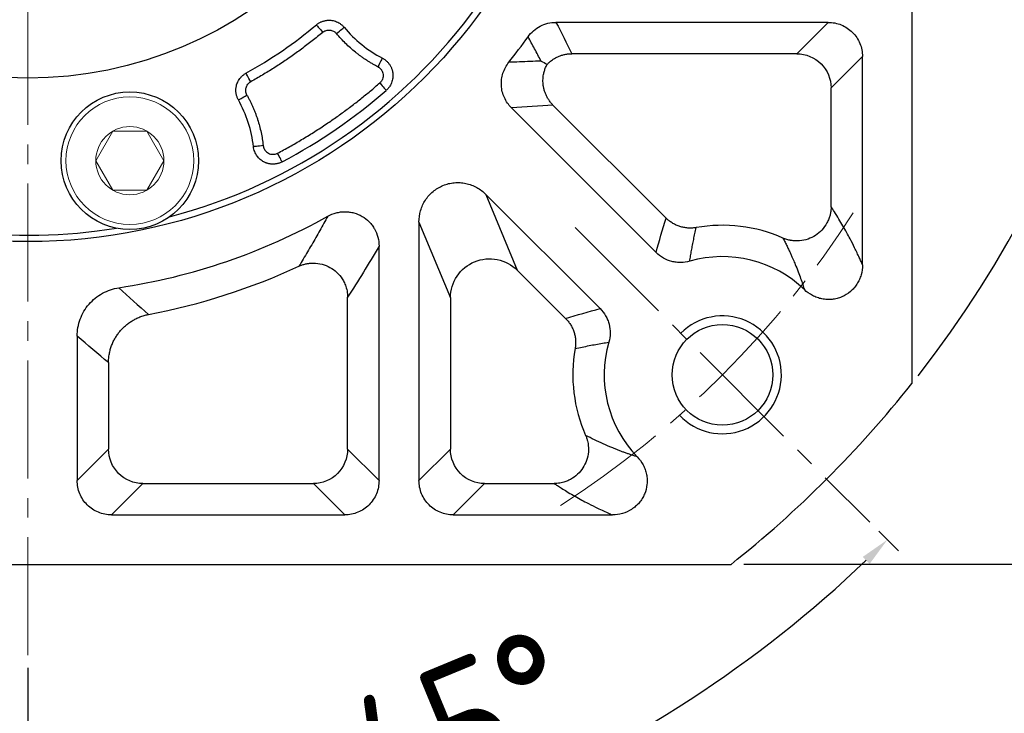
# Model space of a CAD drawing. Header units: millimetres. Extents: x 5540 to 6847, y 5090 to 6014.
# Tile 7 of 17: x 5795 to 5895, y 5633 to 5704. Entities that reach past the tile are written whole.
import ezdxf

# ---------------------------------------------------------------- set-up
doc = ezdxf.new("R2010")
doc.units = ezdxf.units.MM
doc.header["$PDSIZE"] = -5
doc.linetypes.add('点画线', pattern=[18, 12, -2, 2, -2])
doc.layers.get('Defpoints').update_dxf_attribs({"lineweight": 18})
doc.layers.add('6文字层', color=3, linetype='Continuous')
for name, color, linetype, lineweight in [('7中心线层', 7, '点画线', 18), ('粗实线', 7, 'Continuous', 50), ('细实线', 7, 'Continuous', 18)]:
    doc.layers.add(name, color=color, linetype=linetype, lineweight=lineweight)
doc.styles.add('工程字', font='gbenor.shx', dxfattribs={"bigfont": 'gbcbig.shx'})
doc.dimstyles.new('ISO-25-1', dxfattribs={"dimtxt": 9, "dimasz": 3.5, "dimexe": 1.25, "dimexo": 1, "dimgap": 1.5, "dimtad": 1, "dimtoh": 1, "dimtxsty": '工程字', "dimcen": 2, "dimadec": 0, "dimazin": 0, "dimtfac": 1, "dimtmove": 0, "dimatfit": 3, "dimfxl": 1, "dimarcsym": 0})
doc.dimstyles.new('ISO-25-5', dxfattribs={"dimtxt": 13, "dimasz": 3, "dimexe": 1.6, "dimexo": 1.3, "dimgap": 2, "dimtad": 1, "dimdec": 3, "dimtxsty": '工程字', "dimcen": 2.5, "dimadec": 0, "dimazin": 0, "dimtfac": 1, "dimtdec": 3, "dimtmove": 0, "dimatfit": 3, "dimfxl": 1, "dimarcsym": 0})

# ---------------------------------------------------------------- blocks, each defined once
blk = doc.blocks.new('*D109')
at = {"layer": '6文字层', "color": 0, "lineweight": -2}
for p, q in [((5868.34, 5828.39), (5908.42, 5828.39)), ((5906.82, 5825.39), (5906.82, 5651.39)), ((5868.34, 5648.39), (5908.42, 5648.39))]:
    blk.add_line(p, q, dxfattribs=at)
at = {"layer": '6文字层', "color": 0}
for points in [[(5907.32, 5825.39), (5906.32, 5825.39), (5906.82, 5828.39)], [(5906.32, 5651.39), (5907.32, 5651.39), (5906.82, 5648.39)]]:
    blk.add_solid(points, dxfattribs=at)
at = {"layer": 'Defpoints', "color": 0}
for p in [(5867.04, 5828.39), (5867.04, 5648.39), (5906.82, 5648.39)]:
    blk.add_point(p, dxfattribs=at)
at = {"layer": '6文字层', "color": 0, "insert": (5898.32, 5738.39), "char_height": 13, "attachment_point": 5, "rotation": 90, "style": '工程字'}
blk.add_mtext('180', dxfattribs=at)
blk = doc.blocks.new('*D111')
at = {"layer": '6文字层', "color": 0, "lineweight": -2}
for p, q in [((5795.45, 5736.39), (5795.45, 5740.39)), ((5793.45, 5738.39), (5797.45, 5738.39)), ((5686.61, 5646.77), (5716.27, 5671.73)), ((5655.85, 5646.77), (5686.61, 5646.77))]:
    blk.add_line(p, q, dxfattribs=at)
at = {"layer": '6文字层', "color": 0}
blk.add_solid([(5716.64, 5671.29), (5715.89, 5672.18), (5718.94, 5673.99)], dxfattribs=at)
at = {"layer": 'Defpoints', "color": 0}
for p in [(5871.95, 5802.79), (5718.94, 5673.99)]:
    blk.add_point(p, dxfattribs=at)
at = {"layer": '6文字层', "color": 0, "insert": (5670.48, 5654.77), "char_height": 13, "attachment_point": 5, "style": '工程字'}
blk.add_mtext('∅200', dxfattribs=at)
blk = doc.blocks.new('*D112')
at = {"layer": '6文字层', "color": 0, "lineweight": -2}
for p, q in [((5894.18, 5840.81), (5877.69, 5823.7)), ((5924.94, 5840.81), (5894.18, 5840.81)), ((5795.45, 5736.39), (5795.45, 5740.39)), ((5793.45, 5738.39), (5797.45, 5738.39))]:
    blk.add_line(p, q, dxfattribs=at)
blk.add_arc((5795.45, 5738.39), 115, 321.9983, 46.6735, dxfattribs=at)
at = {"layer": '6文字层', "color": 0}
blk.add_solid([(5877.27, 5824.11), (5878.11, 5823.3), (5875.26, 5821.18)], dxfattribs=at)
at = {"layer": 'Defpoints', "color": 0}
for p in [(5875.26, 5821.18), (5715.64, 5655.59)]:
    blk.add_point(p, dxfattribs=at)
at = {"layer": '6文字层', "color": 0, "insert": (5910.31, 5848.81), "char_height": 13, "attachment_point": 5, "style": '工程字'}
blk.add_mtext('∅230{}{{\\H0.7x;}{}}', dxfattribs=at)
blk = doc.blocks.new('*D114')
at = {"layer": '6文字层', "color": 0, "lineweight": -2}
for p, q in [((5882.07, 5651.77), (5884.08, 5649.76)), ((5795.45, 5637.84), (5795.45, 5613.05))]:
    blk.add_line(p, q, dxfattribs=at)
blk.add_arc((5795.45, 5738.39), 123.74, 271.3891, 313.6109, dxfattribs=at)
at = {"layer": '6文字层', "color": 0}
for points in [[(5881.15, 5648.44), (5880.45, 5649.15), (5882.95, 5650.89)], [(5798.44, 5615.18), (5798.45, 5614.18), (5795.45, 5614.65)]]:
    blk.add_solid(points, dxfattribs=at)
at = {"layer": 'Defpoints', "color": 0}
for p in [(5795.45, 5837.63), (5851.17, 5682.66), (5881.15, 5652.69), (5795.45, 5639.14), (5827.47, 5618.86)]:
    blk.add_point(p, dxfattribs=at)
at = {"layer": '6文字层', "color": 0, "insert": (5839.55, 5631.92), "char_height": 13, "attachment_point": 5, "rotation": 22.5, "style": '工程字'}
blk.add_mtext('45%%d', dxfattribs=at)

msp = doc.modelspace()

# ---------------------------------------------------------------- linework, layer by layer
at = {"layer": '7中心线层'}
for p, q in [((5795.4477, 5639.1383), (5795.4477, 5837.6339)), ((5851.1704, 5682.6634), (5881.1463, 5652.6875))]:
    msp.add_line(p, q, dxfattribs=at)
msp.add_arc((5795.4477, 5738.3861), 100, 302.832642, 327.167358, dxfattribs=at)
at = {"layer": '粗实线', "color": 0, "lineweight": 30}
for p, q in [((5885.4477, 5809.9752), (5885.4477, 5666.797)), ((5723.8586, 5648.3861), (5867.0368, 5648.3861))]:
    msp.add_line(p, q, dxfattribs=at)
for centre, radius in [((5795.4477, 5738.3861), 57.15), ((5795.4477, 5738.3861), 40.5), ((5805.8433, 5689.4787), 7), ((5866.1584, 5667.6754), 5.125)]:
    msp.add_circle(centre, radius, dxfattribs=at)
for radius, start, end in [(56.5, 215.800973, 279.199034), (56.5, 284.800972, 324.199032), (115, 308.49995, 321.50005)]:
    msp.add_arc((5795.4477, 5738.3861), radius, start, end, dxfattribs=at)
at = {"layer": '细实线', "color": 0, "lineweight": -3}
for p, q in [((5876.9215, 5703.5602), (5849.218, 5703.5602)), ((5876.9215, 5703.5602), (5873.7299, 5700.3686)), ((5873.7299, 5700.3686), (5850.8383, 5700.3686)), ((5880.413, 5700.0687), (5877.2213, 5696.8771)), ((5880.413, 5678.8656), (5880.413, 5700.0687)), ((5877.2213, 5684.7936), (5877.2213, 5696.8771)), ((5844.684, 5694.8558), (5859.413, 5680.1269)), ((5848.9117, 5695.1418), (5860.421, 5683.6325)), ((5853.7069, 5674.4209), (5842.0854, 5686.0424)), ((5842.0854, 5686.0424), (5845.277, 5678.3371)), ((5835.2736, 5683.2208), (5835.2736, 5656.9123)), ((5835.2736, 5683.2208), (5838.4653, 5675.5156)), ((5831.2041, 5656.9123), (5831.2041, 5680.7802)), ((5850.2013, 5673.4129), (5845.277, 5678.3371)), ((5828.0125, 5660.104), (5828.0125, 5675.57)), ((5838.4653, 5675.5156), (5838.4653, 5660.104)), ((5800.4825, 5671.6115), (5800.4825, 5656.9123)), ((5803.6741, 5668.9175), (5803.6741, 5660.104)), ((5800.4825, 5656.9123), (5803.6741, 5660.104)), ((5831.2041, 5656.9123), (5828.0125, 5660.104)), ((5835.2736, 5656.9123), (5838.4653, 5660.104)), ((5803.9739, 5653.4209), (5807.1656, 5656.6125)), ((5807.1656, 5656.6125), (5824.521, 5656.6125)), ((5827.7126, 5653.4209), (5824.521, 5656.6125)), ((5838.7651, 5653.4209), (5841.9567, 5656.6125)), ((5841.9567, 5656.6125), (5849.0402, 5656.6125)), ((5803.9739, 5653.4209), (5827.7126, 5653.4209)), ((5838.7651, 5653.4209), (5854.9682, 5653.4209))]:
    msp.add_line(p, q, dxfattribs=at)
at = {"layer": '细实线', "color": 0, "lineweight": -3, "flags": 128}
for points in [[(5824.8302, 5703.3091), (5824.8463, 5703.29), (5824.8853, 5703.2433), (5824.9459, 5703.171), (5825.0259, 5703.0755), (5825.1222, 5702.9605), (5825.2314, 5702.8302), (5825.3494, 5702.6893), (5825.4719, 5702.543)], [(5826.8819, 5702.4162), (5827.0285, 5702.5383), (5827.1698, 5702.6558), (5827.3005, 5702.7646), (5827.4158, 5702.8606), (5827.5115, 5702.9402), (5827.584, 5703.0006), (5827.6308, 5703.0395), (5827.65, 5703.0555)], [(5831.5464, 5699.9185), (5831.5348, 5699.8963), (5831.5068, 5699.8423), (5831.4633, 5699.7586), (5831.4059, 5699.6481), (5831.3368, 5699.515), (5831.2584, 5699.3641), (5831.1737, 5699.2009), (5831.0858, 5699.0316)], [(5818.1504, 5697.5111), (5818.0577, 5697.6779), (5817.9685, 5697.8386), (5817.8859, 5697.9872), (5817.8131, 5698.1183), (5817.7526, 5698.2272), (5817.7068, 5698.3097), (5817.6773, 5698.3629), (5817.6651, 5698.3847)], [(5831.2826, 5697.3919), (5831.4089, 5697.2475), (5831.5305, 5697.1084), (5831.6429, 5696.9798), (5831.7419, 5696.8666), (5831.8238, 5696.7729), (5831.8856, 5696.7021), (5831.925, 5696.6571), (5831.9406, 5696.6393)], [(5816.8914, 5695.6613), (5816.9132, 5695.6735), (5816.9663, 5695.7032), (5817.0487, 5695.7493), (5817.1573, 5695.8101), (5817.2882, 5695.8834), (5817.4366, 5695.9664), (5817.597, 5696.0562), (5817.7635, 5696.1493)], [(5819.4168, 5691.0117), (5819.2272, 5690.9903), (5819.0445, 5690.9697), (5818.8756, 5690.9506), (5818.7265, 5690.9337), (5818.6028, 5690.9198), (5818.509, 5690.9092), (5818.4485, 5690.9024), (5818.4237, 5690.8996)], [(5821.3438, 5689.3564), (5821.3328, 5689.3773), (5821.3049, 5689.4302), (5821.261, 5689.5132), (5821.2029, 5689.6233), (5821.1326, 5689.7563), (5821.0529, 5689.9073), (5820.9666, 5690.0707), (5820.877, 5690.2403)]]:
    msp.add_lwpolyline(points, dxfattribs=at)
at = {"layer": '细实线'}
for points in [[(5802.3783, 5689.4787), (5804.1104, 5692.4787), (5807.5762, 5692.4787), (5809.3083, 5689.4787)], [(5802.3783, 5689.4787), (5804.1104, 5686.4787), (5807.5762, 5686.4787), (5809.3083, 5689.4787)]]:
    msp.add_lwpolyline(points, dxfattribs=at)
for radius in [6.5, 3.465]:
    msp.add_circle((5805.8433, 5689.4787), radius, dxfattribs=at)
at = {"layer": '细实线', "color": 0, "lineweight": -3}
for centre, radius, start, end in [((5795.4477, 5738.3861), 45.7572, 299.048523, 309.951483), ((5837.3812, 5711.1542), 12.6604, 219.768384, 242.556326), ((5795.4477, 5738.3861), 62.5348, 321.545288, 324.525837), ((5795.4477, 5738.3861), 55.4484, 297.841768, 311.158238), ((5805.8433, 5689.4787), 12.6604, 6.443678, 29.23162), ((5795.4477, 5738.3861), 62.5348, 278.536128, 299.253077), ((5866.1584, 5667.6754), 15.2264, 66.14091, 100.084121), ((5866.1584, 5667.6754), 12.0348, 46.113509, 106.026041), ((5795.4477, 5738.3861), 65.7264, 280.770049, 294.836217), ((5866.1584, 5667.6754), 12.0348, 163.973934, 223.880907), ((5866.1584, 5667.6754), 15.2264, 169.915856, 203.860062)]:
    msp.add_arc(centre, radius, start, end, dxfattribs=at)
at = {"layer": '细实线', "color": 0, "lineweight": -2}
msp.add_arc((5866.1584, 5667.6754), 6, 223.280872, 135.000055, dxfattribs=at)
at = {"layer": '细实线', "color": 0, "lineweight": -3}
for points, knots in [([(5824.8302, 5703.3091), (5824.8662, 5703.3381), (5824.9382, 5703.3959), (5825.0534, 5703.4728), (5825.1729, 5703.542), (5825.2963, 5703.6023), (5825.4224, 5703.6536), (5825.55, 5703.6957), (5825.678, 5703.7286), (5825.8055, 5703.7527), (5825.9313, 5703.7682), (5826.0547, 5703.7756), (5826.1748, 5703.7754), (5826.3323, 5703.7659), (5826.5318, 5703.736), (5826.7732, 5703.6691), (5827.0145, 5703.5675), (5827.2469, 5703.4301), (5827.4645, 5703.2609), (5827.5881, 5703.1241), (5827.65, 5703.0555)], [0, 0, 0, 0, 0.04402606, 0.08808988, 0.13204352, 0.17573877, 0.21902966, 0.26177497, 0.30384037, 0.34510038, 0.3854399, 0.42475543, 0.46295577, 0.49996242, 0.57524638, 0.65495231, 0.7383017, 0.82433553, 0.9119577, 1, 1, 1, 1]), ([(5846.3746, 5702.0949), (5846.5366, 5702.3225), (5846.7221, 5702.5264), (5847.1389, 5702.8884), (5847.3724, 5703.0466), (5847.8621, 5703.2991), (5848.1233, 5703.3967), (5848.6638, 5703.5276), (5848.9386, 5703.5603), (5849.218, 5703.5602)], [0, 0, 0, 0, 0.25, 0.25, 0.5, 0.5, 0.75, 0.75, 1, 1, 1, 1]), ([(5876.9215, 5703.5602), (5877.1522, 5703.5605), (5877.3791, 5703.5385), (5877.8256, 5703.451), (5878.0475, 5703.3846), (5878.471, 5703.2103), (5878.6718, 5703.1035), (5879.0517, 5702.8507), (5879.2317, 5702.7033), (5879.5542, 5702.3811), (5879.6988, 5702.2052), (5879.9539, 5701.8233), (5880.0622, 5701.6198), (5880.2357, 5701.1992), (5880.3023, 5700.9792), (5880.3912, 5700.5277), (5880.4133, 5700.2994), (5880.413, 5700.0687)], [0, 0, 0, 0, 0.125, 0.125, 0.25, 0.25, 0.375, 0.375, 0.5, 0.5, 0.625, 0.625, 0.75, 0.75, 0.875, 0.875, 1, 1, 1, 1]), ([(5825.4719, 5702.543), (5825.296, 5702.3969), (5824.9444, 5702.1049), (5824.4092, 5701.6768), (5823.8688, 5701.2565), (5823.3225, 5700.8446), (5822.7707, 5700.441), (5822.2131, 5700.0456), (5821.6498, 5699.6585), (5821.0809, 5699.2796), (5820.5063, 5698.9091), (5819.926, 5698.5467), (5819.3399, 5698.1928), (5818.7485, 5697.8466), (5818.3498, 5697.6229), (5818.1504, 5697.5111)], [0, 0, 0, 0, 0.07710479, 0.1541188, 0.23105848, 0.30794028, 0.38478072, 0.46159633, 0.53840367, 0.61521928, 0.69205972, 0.76894152, 0.8458812, 0.92289521, 1, 1, 1, 1]), ([(5825.4719, 5702.543), (5825.492, 5702.5591), (5825.5359, 5702.5942), (5825.6129, 5702.6436), (5825.7066, 5702.6921), (5825.8515, 5702.747), (5826.021, 5702.7784), (5826.2067, 5702.7762), (5826.3865, 5702.7449), (5826.5567, 5702.6796), (5826.7011, 5702.5893), (5826.8026, 5702.5054), (5826.8568, 5702.4444), (5826.8819, 5702.4162)], [0, 0, 0, 0, 0.04909952, 0.10724979, 0.17430161, 0.25023161, 0.40250846, 0.49985888, 0.60367573, 0.74952735, 0.84444715, 0.92793287, 1, 1, 1, 1]), ([(5831.0858, 5699.0316), (5830.9855, 5699.0846), (5830.7851, 5699.1905), (5830.4899, 5699.3585), (5830.199, 5699.5332), (5829.9128, 5699.715), (5829.6311, 5699.904), (5829.3541, 5700.1), (5829.0817, 5700.3031), (5828.7251, 5700.583), (5828.2928, 5700.9488), (5827.7974, 5701.4131), (5827.3239, 5701.9001), (5827.0293, 5702.244), (5826.8819, 5702.4162)], [0, 0, 0, 0, 0.06262688, 0.12514083, 0.18758042, 0.24998437, 0.31239147, 0.3748405, 0.43737016, 0.500019, 0.62515049, 0.74998437, 0.87483084, 1, 1, 1, 1]), ([(5847.6994, 5699.6244), (5847.4787, 5700.0399), (5847.0411, 5700.8639), (5846.5955, 5701.687), (5846.3746, 5702.0949)], [0, 0, 0, 0, 0.50426457, 1, 1, 1, 1]), ([(5831.5464, 5699.9185), (5831.5893, 5699.895), (5831.6755, 5699.8478), (5831.798, 5699.765), (5831.9149, 5699.6738), (5832.0244, 5699.574), (5832.1258, 5699.467), (5832.2183, 5699.3539), (5832.3011, 5699.2359), (5832.3741, 5699.1145), (5832.437, 5698.991), (5832.4899, 5698.8666), (5832.5331, 5698.7428), (5832.5671, 5698.6206), (5832.5925, 5698.501), (5832.6137, 5698.3598), (5832.6261, 5698.1883), (5832.6205, 5697.9795), (5832.5896, 5697.754), (5832.5282, 5697.518), (5832.433, 5697.2791), (5832.3021, 5697.0469), (5832.1395, 5696.8279), (5832.007, 5696.7023), (5831.9406, 5696.6393)], [0, 0, 0, 0, 0.03780133, 0.07587395, 0.11406859, 0.15223052, 0.1902026, 0.22782843, 0.26495555, 0.30143824, 0.33714013, 0.37193627, 0.40571469, 0.43837735, 0.46984066, 0.50003539, 0.54860336, 0.60242425, 0.66107933, 0.72396728, 0.79030212, 0.85913541, 0.92940428, 1, 1, 1, 1]), ([(5844.684, 5694.8558), (5844.3827, 5695.157), (5844.1363, 5695.5136), (5843.875, 5696.0955), (5843.8055, 5696.2981), (5843.7057, 5696.7078), (5843.6747, 5696.9155), (5843.6507, 5697.3367), (5843.6583, 5697.5511), (5843.7114, 5697.9685), (5843.7567, 5698.1737), (5843.9492, 5698.7786), (5844.1537, 5699.1624), (5844.4187, 5699.496)], [0, 0, 0, 0, 0.25, 0.25, 0.375, 0.375, 0.5, 0.5, 0.625, 0.625, 0.75, 0.75, 1, 1, 1, 1]), ([(5847.6994, 5699.6244), (5847.3319, 5699.6074), (5846.6018, 5699.5737), (5845.5083, 5699.5309), (5844.7802, 5699.5076), (5844.4187, 5699.496)], [0, 0, 0, 0, 0.337832, 0.67116532, 1, 1, 1, 1]), ([(5848.3263, 5699.3009), (5848.3332, 5699.3081), (5848.3596, 5699.3355), (5848.4197, 5699.3951), (5848.5218, 5699.4902), (5848.6711, 5699.6164), (5848.8847, 5699.7748), (5849.155, 5699.9413), (5849.4679, 5700.0933), (5849.794, 5700.2138), (5850.1323, 5700.3012), (5850.4823, 5700.3576), (5850.7193, 5700.3649), (5850.8383, 5700.3686)], [0, 0, 0, 0, 0.01071435, 0.04080696, 0.09050101, 0.16008406, 0.24982721, 0.37496924, 0.4991962, 0.62160574, 0.74635283, 0.87273459, 1, 1, 1, 1]), ([(5873.7298, 5700.3686), (5874.6455, 5700.366), (5875.5498, 5699.9889), (5876.8416, 5698.697), (5877.2188, 5697.7928), (5877.2213, 5696.8771)], [0, 0, 0, 0, 0.5, 0.5, 1, 1, 1, 1]), ([(5831.0858, 5699.0316), (5831.1142, 5699.0158), (5831.1709, 5698.9842), (5831.2493, 5698.9264), (5831.3222, 5698.8621), (5831.3885, 5698.7911), (5831.4448, 5698.7192), (5831.5055, 5698.6234), (5831.5753, 5698.4768), (5831.6468, 5698.188), (5831.6126, 5697.9111), (5831.5178, 5697.6895), (5831.4503, 5697.5735), (5831.3635, 5697.4662), (5831.3037, 5697.4113), (5831.2826, 5697.3919)], [0, 0, 0, 0, 0.05027651, 0.10042159, 0.15051433, 0.2005951, 0.25067732, 0.29173374, 0.3759917, 0.50095473, 0.74896655, 0.78749237, 0.87426367, 0.95581574, 1, 1, 1, 1]), ([(5848.9117, 5695.1418), (5848.8696, 5695.1853), (5848.7856, 5695.2724), (5848.6684, 5695.4108), (5848.5584, 5695.5542), (5848.4566, 5695.7025), (5848.3631, 5695.8547), (5848.2782, 5696.0102), (5848.202, 5696.1681), (5848.1346, 5696.3276), (5848.0759, 5696.488), (5848.0259, 5696.6485), (5847.9843, 5696.8083), (5847.9508, 5696.9668), (5847.9034, 5697.2562), (5847.8778, 5697.6854), (5847.9287, 5698.1881), (5848.0331, 5698.6178), (5848.1581, 5698.9722), (5848.2707, 5699.1923), (5848.3263, 5699.3009)], [0, 0, 0, 0, 0.04033105, 0.08061623, 0.12078046, 0.16074903, 0.20044829, 0.23980638, 0.27875385, 0.31722422, 0.35515451, 0.39248569, 0.42916298, 0.46513618, 0.50035979, 0.62452333, 0.75028108, 0.83535989, 0.91873686, 1, 1, 1, 1]), ([(5816.8914, 5695.6613), (5816.8697, 5695.7021), (5816.8262, 5695.7836), (5816.772, 5695.9112), (5816.7263, 5696.0416), (5816.69, 5696.1741), (5816.6631, 5696.3075), (5816.6455, 5696.4407), (5816.6369, 5696.5726), (5816.637, 5696.7023), (5816.6452, 5696.8288), (5816.6609, 5696.9513), (5816.6834, 5697.0693), (5816.722, 5697.2222), (5816.7885, 5697.4127), (5816.8992, 5697.6373), (5817.0439, 5697.8556), (5817.2221, 5698.0583), (5817.4288, 5698.2406), (5817.5862, 5698.3366), (5817.6651, 5698.3847)], [0, 0, 0, 0, 0.04405044, 0.08813536, 0.13210632, 0.17581464, 0.219114, 0.26186283, 0.30392658, 0.34517958, 0.38550667, 0.4248043, 0.46298134, 0.49995936, 0.57524351, 0.65494966, 0.73829934, 0.82433361, 0.91195652, 1, 1, 1, 1]), ([(5817.7635, 5696.1493), (5817.7492, 5696.1765), (5817.7201, 5696.2321), (5817.6857, 5696.3221), (5817.6586, 5696.4191), (5817.6346, 5696.5595), (5817.6336, 5696.7266), (5817.6702, 5696.9154), (5817.738, 5697.0916), (5817.8447, 5697.2591), (5817.9845, 5697.4063), (5818.0957, 5697.4766), (5818.1504, 5697.5111)], [0, 0, 0, 0, 0.05857868, 0.11976588, 0.18368661, 0.25048746, 0.3913385, 0.49997599, 0.61609066, 0.74956858, 0.87697948, 1, 1, 1, 1]), ([(5820.877, 5690.2403), (5821.0839, 5690.3506), (5821.4977, 5690.5712), (5822.1128, 5690.912), (5822.7235, 5691.26), (5823.3294, 5691.616), (5823.9307, 5691.9797), (5824.5273, 5692.3512), (5825.1191, 5692.7305), (5825.7063, 5693.1175), (5826.4438, 5693.6174), (5827.3254, 5694.2385), (5828.3427, 5694.991), (5829.3417, 5695.7672), (5830.324, 5696.5652), (5830.963, 5697.1163), (5831.2826, 5697.3919)], [0, 0, 0, 0, 0.05559496, 0.11115855, 0.16670003, 0.22222868, 0.27775375, 0.33328454, 0.38883031, 0.44440032, 0.50000384, 0.60005023, 0.70001895, 0.79996409, 0.89993975, 1, 1, 1, 1]), ([(5817.7635, 5696.1493), (5817.8182, 5696.05), (5817.9275, 5695.8514), (5818.0818, 5695.5488), (5818.2289, 5695.2431), (5818.3682, 5694.9339), (5818.4997, 5694.6213), (5818.6235, 5694.3053), (5818.7395, 5693.9859), (5818.8837, 5693.5561), (5819.044, 5693.0129), (5819.2028, 5692.3528), (5819.3309, 5691.6858), (5819.3881, 5691.2366), (5819.4168, 5691.0117)], [0, 0, 0, 0, 0.06262688, 0.12514083, 0.18758042, 0.24998437, 0.31239147, 0.3748405, 0.43737016, 0.500019, 0.62515049, 0.74998437, 0.87483084, 1, 1, 1, 1]), ([(5821.3438, 5689.3564), (5821.3002, 5689.3346), (5821.2129, 5689.2909), (5821.0765, 5689.2377), (5820.9373, 5689.1941), (5820.7962, 5689.1612), (5820.6549, 5689.1387), (5820.5148, 5689.1266), (5820.3771, 5689.1242), (5820.2431, 5689.1311), (5820.114, 5689.1463), (5819.9905, 5689.1689), (5819.8734, 5689.1978), (5819.7633, 5689.2321), (5819.6605, 5689.2705), (5819.5652, 5689.3121), (5819.4427, 5689.3731), (5819.2909, 5689.4638), (5819.1131, 5689.598), (5818.9427, 5689.7603), (5818.7865, 5689.9498), (5818.651, 5690.1637), (5818.5426, 5690.3973), (5818.4624, 5690.644), (5818.4366, 5690.8146), (5818.4237, 5690.8996)], [0, 0, 0, 0, 0.03765928, 0.07537156, 0.11296922, 0.15028243, 0.18714265, 0.22338602, 0.25885647, 0.29340846, 0.32690905, 0.35923948, 0.39029609, 0.41999057, 0.44824977, 0.47501496, 0.50024085, 0.55390644, 0.61128664, 0.67192376, 0.73522858, 0.80049571, 0.86693422, 0.93371083, 1, 1, 1, 1]), ([(5819.4168, 5691.0117), (5819.4213, 5690.9793), (5819.4303, 5690.9149), (5819.4554, 5690.821), (5819.4889, 5690.7304), (5819.5316, 5690.6431), (5819.608, 5690.519), (5819.7367, 5690.3707), (5819.9381, 5690.232), (5820.1662, 5690.1433), (5820.3829, 5690.118), (5820.5715, 5690.133), (5820.7301, 5690.1709), (5820.8278, 5690.2171), (5820.877, 5690.2403)], [0, 0, 0, 0, 0.05054314, 0.10035771, 0.14992273, 0.1997244, 0.2502421, 0.37495085, 0.49993683, 0.62455354, 0.74960803, 0.83339172, 0.91610675, 1, 1, 1, 1]), ([(5835.2736, 5683.2208), (5835.2722, 5683.6186), (5835.3264, 5684.0072), (5835.4914, 5684.5762), (5835.561, 5684.7637), (5835.7244, 5685.1216), (5835.8187, 5685.2936), (5836.0325, 5685.6236), (5836.1532, 5685.7828), (5836.4154, 5686.0793), (5836.5564, 5686.2163), (5837.0081, 5686.5941), (5837.3532, 5686.8034), (5837.8977, 5687.0291), (5838.0846, 5687.0906), (5838.4694, 5687.1855), (5838.6664, 5687.2183), (5839.0583, 5687.2534), (5839.2548, 5687.2562), (5839.6487, 5687.2323), (5839.8473, 5687.2052), (5840.233, 5687.123), (5840.4216, 5687.068), (5840.7904, 5686.9306), (5840.9719, 5686.8473), (5841.4918, 5686.5613), (5841.8051, 5686.3247), (5842.0854, 5686.0424)], [0, 0, 0, 0, 0.125, 0.125, 0.1875, 0.1875, 0.25, 0.25, 0.3125, 0.3125, 0.375, 0.375, 0.5, 0.5, 0.5625, 0.5625, 0.625, 0.625, 0.6875, 0.6875, 0.75, 0.75, 0.8125, 0.8125, 0.875, 0.875, 1, 1, 1, 1]), ([(5877.2213, 5684.7936), (5877.2203, 5684.7385), (5877.2183, 5684.6271), (5877.205, 5684.4583), (5877.1836, 5684.2863), (5877.1527, 5684.1116), (5877.0965, 5683.8667), (5876.9904, 5683.5339), (5876.7464, 5683.0046), (5876.3133, 5682.4039), (5875.6494, 5681.8466), (5874.8715, 5681.4648), (5874.1561, 5681.3133), (5873.5734, 5681.3017), (5873.2495, 5681.3354), (5873.0393, 5681.3735), (5872.898, 5681.4034), (5872.7183, 5681.4507), (5872.5123, 5681.5186), (5872.379, 5681.5746), (5872.3173, 5681.6006)], [0, 0, 0, 0, 0.02390358, 0.04839624, 0.07347045, 0.09911551, 0.12531726, 0.18250198, 0.25024601, 0.37750819, 0.49984728, 0.62234159, 0.74944872, 0.81324305, 0.87455908, 0.89035172, 0.905945, 0.93735715, 0.97096901, 1, 1, 1, 1]), ([(5880.413, 5678.8656), (5880.3636, 5678.9808), (5880.2536, 5679.2373), (5880.0716, 5679.6465), (5879.8559, 5680.116), (5879.5464, 5680.7632), (5879.1974, 5681.4513), (5878.6654, 5682.4406), (5878.1335, 5683.3514), (5877.6004, 5684.2081), (5877.3337, 5684.62), (5877.2213, 5684.7936)], [0, 0, 0, 0, 0.04664898, 0.10386873, 0.17165388, 0.25000131, 0.39539044, 0.4999861, 0.74998857, 0.89465495, 1, 1, 1, 1]), ([(5826.0065, 5683.8264), (5825.8716, 5683.5841), (5825.6003, 5683.0965), (5825.19, 5682.3714), (5824.7741, 5681.645), (5824.3524, 5680.9183), (5823.9249, 5680.191), (5823.4918, 5679.4626), (5823.2008, 5678.9809), (5823.0545, 5678.7386)], [0, 0, 0, 0, 0.1375627, 0.27688981, 0.4179816, 0.56083829, 0.70546011, 0.85184728, 1, 1, 1, 1]), ([(5826.0065, 5683.8264), (5826.2735, 5683.9768), (5826.5537, 5684.0903), (5826.9934, 5684.2063), (5827.1445, 5684.2359), (5827.4464, 5684.2748), (5827.5974, 5684.2843), (5827.8994, 5684.2836), (5828.0505, 5684.2735), (5828.3527, 5684.2329), (5828.5035, 5684.2023), (5828.9423, 5684.0828), (5829.2232, 5683.965), (5829.751, 5683.6559), (5829.9897, 5683.47), (5830.31, 5683.1446), (5830.4106, 5683.0278), (5830.5932, 5682.7852), (5830.6759, 5682.6586), (5830.899, 5682.2633), (5831.0146, 5681.9759), (5831.1663, 5681.3903), (5831.2048, 5681.0867), (5831.2041, 5680.7802)], [0, 0, 0, 0, 0.125, 0.125, 0.1875, 0.1875, 0.25, 0.25, 0.3125, 0.3125, 0.375, 0.375, 0.5, 0.5, 0.625, 0.625, 0.6875, 0.6875, 0.75, 0.75, 0.875, 0.875, 1, 1, 1, 1]), ([(5863.4923, 5682.6666), (5863.4296, 5682.6565), (5863.3034, 5682.6363), (5863.1113, 5682.6191), (5862.9166, 5682.6118), (5862.72, 5682.6157), (5862.5225, 5682.6307), (5862.3251, 5682.657), (5862.1287, 5682.6948), (5861.9343, 5682.7439), (5861.7429, 5682.8041), (5861.5554, 5682.8751), (5861.3727, 5682.9565), (5861.1957, 5683.0479), (5861.0252, 5683.1487), (5860.8618, 5683.258), (5860.7063, 5683.3755), (5860.5586, 5683.4995), (5860.4667, 5683.5884), (5860.421, 5683.6325)], [0, 0, 0, 0, 0.0569585, 0.11459532, 0.17283332, 0.23159, 0.29077806, 0.35030614, 0.4100796, 0.47000141, 0.52997306, 0.58989557, 0.64967045, 0.70920066, 0.76839156, 0.82715179, 0.88539405, 0.94303583, 1, 1, 1, 1]), ([(5862.8359, 5679.2425), (5862.8635, 5679.4212), (5862.9195, 5679.7841), (5863.0141, 5680.3339), (5863.1181, 5680.8979), (5863.2326, 5681.4757), (5863.357, 5682.0674), (5863.4468, 5682.4651), (5863.4923, 5682.6666)], [0, 0, 0, 0, 0.1546811, 0.31415652, 0.4784262, 0.64749006, 0.82134803, 1, 1, 1, 1]), ([(5872.3173, 5681.6006), (5872.3912, 5681.4573), (5872.5332, 5681.1816), (5872.7346, 5680.7741), (5872.9173, 5680.3933), (5873.0814, 5680.0401), (5873.2275, 5679.7163), (5873.3561, 5679.4236), (5873.4675, 5679.1634), (5873.6378, 5678.7571), (5873.8563, 5678.2127), (5874.1104, 5677.5273), (5874.3212, 5676.9177), (5874.4452, 5676.5261), (5874.5013, 5676.3491)], [0, 0, 0, 0, 0.09421091, 0.18114122, 0.26079307, 0.33316884, 0.39827098, 0.45610193, 0.50666399, 0.54995931, 0.68972449, 0.81131049, 0.91473141, 1, 1, 1, 1]), ([(5838.4653, 5675.5156), (5838.4698, 5676.2979), (5838.7097, 5677.0758), (5839.5818, 5678.373), (5840.2123, 5678.889), (5841.6563, 5679.4871), (5842.467, 5679.5681), (5844.001, 5679.2676), (5844.7207, 5678.8871), (5845.277, 5678.3371)], [0, 0, 0, 0, 0.25, 0.25, 0.5, 0.5, 0.75, 0.75, 1, 1, 1, 1]), ([(5862.8359, 5679.2425), (5862.5362, 5679.1562), (5862.2318, 5679.1112), (5861.7685, 5679.1043), (5861.6119, 5679.1124), (5861.3049, 5679.1492), (5861.1537, 5679.1776), (5860.707, 5679.2929), (5860.4149, 5679.4117), (5859.8806, 5679.7176), (5859.6334, 5679.9062), (5859.413, 5680.1269)], [0, 0, 0, 0, 0.25, 0.25, 0.375, 0.375, 0.5, 0.5, 0.75, 0.75, 1, 1, 1, 1]), ([(5823.0545, 5678.7386), (5823.1108, 5678.7633), (5823.2223, 5678.8123), (5823.3924, 5678.874), (5823.5615, 5678.9263), (5823.7286, 5678.9687), (5823.8923, 5679.0021), (5824.0517, 5679.0268), (5824.2056, 5679.0435), (5824.3531, 5679.0532), (5824.4935, 5679.0566), (5824.6261, 5679.0546), (5825.0063, 5679.0349), (5825.624, 5678.9123), (5826.4131, 5678.5353), (5827.088, 5677.978), (5827.4815, 5677.4389), (5827.6904, 5677.0279), (5827.7918, 5676.7877), (5827.8818, 5676.5176), (5827.953, 5676.2208), (5828.0018, 5675.9019), (5828.0089, 5675.6821), (5828.0125, 5675.57)], [0, 0, 0, 0, 0.02645106, 0.05243319, 0.07784644, 0.10259404, 0.12658346, 0.14972737, 0.17194436, 0.19315946, 0.21330445, 0.23231806, 0.25014584, 0.37702191, 0.49967075, 0.62235843, 0.74946186, 0.78308309, 0.82055205, 0.86147857, 0.90539565, 0.95176662, 1, 1, 1, 1]), ([(5880.413, 5678.8656), (5880.4143, 5678.5205), (5880.3677, 5678.1833), (5880.2259, 5677.6894), (5880.1661, 5677.5264), (5880.0254, 5677.2153), (5879.9443, 5677.0657), (5879.7603, 5676.7785), (5879.6566, 5676.6399), (5879.4306, 5676.3809), (5879.3091, 5676.2611), (5878.9197, 5675.9302), (5878.6219, 5675.746), (5878.1512, 5675.5454), (5877.9897, 5675.4903), (5877.6571, 5675.4044), (5877.4861, 5675.3739), (5877.1462, 5675.3393), (5876.9757, 5675.3348), (5876.634, 5675.351), (5876.4615, 5675.3722), (5876.1254, 5675.4388), (5875.961, 5675.4841), (5875.6395, 5675.5982), (5875.4813, 5675.6676), (5875.0251, 5675.9085), (5874.7493, 5676.109), (5874.5013, 5676.3491)], [0, 0, 0, 0, 0.125, 0.125, 0.1875, 0.1875, 0.25, 0.25, 0.3125, 0.3125, 0.375, 0.375, 0.5, 0.5, 0.5625, 0.5625, 0.625, 0.625, 0.6875, 0.6875, 0.75, 0.75, 0.8125, 0.8125, 0.875, 0.875, 1, 1, 1, 1]), ([(5800.4825, 5671.6115), (5800.4822, 5671.9098), (5800.5083, 5672.2036), (5800.6113, 5672.7827), (5800.6887, 5673.0693), (5800.895, 5673.6274), (5801.0215, 5673.8935), (5801.3201, 5674.4004), (5801.4936, 5674.6432), (5801.8809, 5675.0931), (5802.0922, 5675.2981), (5802.5492, 5675.6693), (5802.7977, 5675.8368), (5803.3164, 5676.1224), (5803.5858, 5676.2408), (5804.1441, 5676.4295), (5804.4349, 5676.5001), (5804.7299, 5676.5441)], [0, 0, 0, 0, 0.125, 0.125, 0.25, 0.25, 0.375, 0.375, 0.5, 0.5, 0.625, 0.625, 0.75, 0.75, 0.875, 0.875, 1, 1, 1, 1]), ([(5853.7069, 5674.4209), (5853.9276, 5674.2004), (5854.1144, 5673.9559), (5854.3449, 5673.554), (5854.4136, 5673.413), (5854.5302, 5673.1266), (5854.5785, 5672.9806), (5854.6941, 5672.534), (5854.7317, 5672.2209), (5854.7228, 5671.6053), (5854.6776, 5671.2976), (5854.5913, 5670.9979)], [0, 0, 0, 0, 0.25, 0.25, 0.375, 0.375, 0.5, 0.5, 0.75, 0.75, 1, 1, 1, 1]), ([(5803.6741, 5668.9175), (5803.6752, 5668.9924), (5803.6774, 5669.1423), (5803.6935, 5669.3667), (5803.7189, 5669.5899), (5803.7544, 5669.8112), (5803.7996, 5670.03), (5803.8543, 5670.2455), (5803.918, 5670.4571), (5803.9905, 5670.6641), (5804.0712, 5670.866), (5804.1597, 5671.0621), (5804.2554, 5671.2522), (5804.3577, 5671.4357), (5804.4661, 5671.6123), (5804.58, 5671.7817), (5804.6987, 5671.9437), (5804.8639, 5672.1513), (5805.0881, 5672.4009), (5805.3862, 5672.6832), (5805.7158, 5672.9469), (5806.0747, 5673.1868), (5806.4598, 5673.3984), (5806.8672, 5673.5765), (5807.2913, 5673.7215), (5807.5836, 5673.7855), (5807.7299, 5673.8175)], [0, 0, 0, 0, 0.03261277, 0.06524058, 0.09784024, 0.13036843, 0.162782, 0.1950383, 0.22709545, 0.25891263, 0.29045033, 0.32167061, 0.3525373, 0.38301617, 0.41307512, 0.44268428, 0.47181608, 0.50044535, 0.55810838, 0.61767246, 0.67890889, 0.74155369, 0.80531207, 0.8698646, 0.93487517, 1, 1, 1, 1]), ([(5850.2013, 5673.4129), (5850.2454, 5673.3672), (5850.3343, 5673.2752), (5850.4583, 5673.1275), (5850.5758, 5672.972), (5850.6851, 5672.8086), (5850.7859, 5672.6381), (5850.8773, 5672.4611), (5850.9587, 5672.2785), (5851.0298, 5672.091), (5851.09, 5671.8995), (5851.139, 5671.7051), (5851.1768, 5671.5087), (5851.2031, 5671.3113), (5851.2181, 5671.1138), (5851.222, 5670.9172), (5851.2147, 5670.7225), (5851.1975, 5670.5304), (5851.1773, 5670.4042), (5851.1672, 5670.3415)], [0, 0, 0, 0, 0.05696402, 0.11460567, 0.17284781, 0.23160794, 0.29079876, 0.35032891, 0.41010375, 0.47002625, 0.5299979, 0.58991973, 0.64969323, 0.70922137, 0.76840951, 0.82716629, 0.88540441, 0.94304136, 1, 1, 1, 1]), ([(5851.1672, 5670.3415), (5851.4085, 5670.3958), (5851.8832, 5670.5027), (5852.5883, 5670.6482), (5853.2734, 5670.7794), (5853.9382, 5670.8966), (5854.3763, 5670.9645), (5854.5913, 5670.9979)], [0, 0, 0, 0, 0.21380709, 0.42071078, 0.62071091, 0.81380736, 1, 1, 1, 1]), ([(5852.2333, 5661.5163), (5852.2517, 5661.4727), (5852.2889, 5661.3848), (5852.3384, 5661.2485), (5852.3824, 5661.1111), (5852.4337, 5660.9244), (5852.5221, 5660.5013), (5852.5501, 5659.8157), (5852.3688, 5658.9615), (5851.9866, 5658.1834), (5851.4289, 5657.5198), (5850.8426, 5657.0971), (5850.3155, 5656.8496), (5849.9456, 5656.7287), (5849.608, 5656.6575), (5849.3214, 5656.6201), (5849.1327, 5656.615), (5849.0402, 5656.6125)], [0, 0, 0, 0, 0.02053089, 0.04150111, 0.06290655, 0.08314183, 0.12555981, 0.25040648, 0.37748416, 0.50035896, 0.62252564, 0.74972979, 0.81018156, 0.87471606, 0.91806169, 0.95983954, 1, 1, 1, 1]), ([(5857.4835, 5659.3329), (5857.3774, 5659.3663), (5857.162, 5659.4341), (5856.8443, 5659.5393), (5856.5246, 5659.6489), (5856.2037, 5659.7632), (5855.8812, 5659.8822), (5855.5572, 5660.0059), (5855.2319, 5660.1344), (5854.7127, 5660.3461), (5854.0035, 5660.653), (5853.1106, 5661.0689), (5852.5316, 5661.3642), (5852.2333, 5661.5163)], [0, 0, 0, 0, 0.05093597, 0.10339114, 0.15736615, 0.21286158, 0.26987793, 0.32841569, 0.38847527, 0.45005706, 0.62191229, 0.80522504, 1, 1, 1, 1]), ([(5807.1656, 5656.6125), (5806.2499, 5656.615), (5805.3456, 5656.9922), (5804.0538, 5658.284), (5803.6766, 5659.1883), (5803.6741, 5660.104)], [0, 0, 0, 0, 0.5, 0.5, 1, 1, 1, 1]), ([(5828.0125, 5660.104), (5828.0099, 5659.1883), (5827.6328, 5658.284), (5826.341, 5656.9922), (5825.4367, 5656.615), (5824.521, 5656.6125)], [0, 0, 0, 0, 0.5, 0.5, 1, 1, 1, 1]), ([(5841.9567, 5656.6125), (5841.041, 5656.615), (5840.1368, 5656.9922), (5838.845, 5658.284), (5838.4678, 5659.1883), (5838.4653, 5660.104)], [0, 0, 0, 0, 0.5, 0.5, 1, 1, 1, 1]), ([(5857.4837, 5659.3336), (5857.7238, 5659.0856), (5857.9241, 5658.8104), (5858.1644, 5658.3563), (5858.2344, 5658.1973), (5858.3489, 5657.8755), (5858.3942, 5657.7115), (5858.4609, 5657.377), (5858.4823, 5657.2053), (5858.4991, 5656.8618), (5858.4946, 5656.6911), (5858.4435, 5656.1827), (5858.3566, 5655.8434), (5858.1564, 5655.3723), (5858.0781, 5655.2206), (5857.898, 5654.9283), (5857.7959, 5654.7876), (5857.5749, 5654.5269), (5857.4552, 5654.4054), (5857.1977, 5654.1802), (5857.0587, 5654.0758), (5856.626, 5653.7981), (5856.3128, 5653.6565), (5855.6514, 5653.4662), (5855.3135, 5653.4195), (5854.9682, 5653.4209)], [0, 0, 0, 0, 0.125, 0.125, 0.1875, 0.1875, 0.25, 0.25, 0.3125, 0.3125, 0.375, 0.375, 0.5, 0.5, 0.5625, 0.5625, 0.625, 0.625, 0.6875, 0.6875, 0.75, 0.75, 0.875, 0.875, 1, 1, 1, 1]), ([(5803.9739, 5653.4209), (5803.7433, 5653.4205), (5803.5164, 5653.4426), (5803.0698, 5653.53), (5802.8479, 5653.5965), (5802.4244, 5653.7707), (5802.2236, 5653.8775), (5801.8437, 5654.1303), (5801.6637, 5654.2778), (5801.3413, 5654.6), (5801.1966, 5654.7758), (5800.9415, 5655.1577), (5800.8332, 5655.3613), (5800.6597, 5655.7818), (5800.5932, 5656.0018), (5800.5042, 5656.4534), (5800.4821, 5656.6816), (5800.4825, 5656.9123)], [0, 0, 0, 0, 0.125, 0.125, 0.25, 0.25, 0.375, 0.375, 0.5, 0.5, 0.625, 0.625, 0.75, 0.75, 0.875, 0.875, 1, 1, 1, 1]), ([(5831.2041, 5656.9123), (5831.2045, 5656.6816), (5831.1824, 5656.4547), (5831.0949, 5656.0082), (5831.0285, 5655.7863), (5830.8543, 5655.3628), (5830.7474, 5655.162), (5830.4946, 5654.7821), (5830.3472, 5654.6021), (5830.025, 5654.2797), (5829.8491, 5654.135), (5829.4672, 5653.8799), (5829.2637, 5653.7716), (5828.8431, 5653.5981), (5828.6232, 5653.5315), (5828.1716, 5653.4426), (5827.9433, 5653.4205), (5827.7126, 5653.4209)], [0, 0, 0, 0, 0.125, 0.125, 0.25, 0.25, 0.375, 0.375, 0.5, 0.5, 0.625, 0.625, 0.75, 0.75, 0.875, 0.875, 1, 1, 1, 1]), ([(5838.7651, 5653.4209), (5838.5344, 5653.4205), (5838.3075, 5653.4426), (5837.861, 5653.53), (5837.6391, 5653.5965), (5837.2156, 5653.7707), (5837.0148, 5653.8775), (5836.6349, 5654.1303), (5836.4549, 5654.2778), (5836.1324, 5654.6), (5835.9878, 5654.7758), (5835.7327, 5655.1577), (5835.6243, 5655.3613), (5835.4508, 5655.7818), (5835.3843, 5656.0018), (5835.2953, 5656.4534), (5835.2733, 5656.6816), (5835.2736, 5656.9123)], [0, 0, 0, 0, 0.125, 0.125, 0.25, 0.25, 0.375, 0.375, 0.5, 0.5, 0.625, 0.625, 0.75, 0.75, 0.875, 0.875, 1, 1, 1, 1]), ([(5849.0402, 5656.6125), (5849.1485, 5656.5422), (5849.3937, 5656.3831), (5849.8137, 5656.1164), (5850.562, 5655.6536), (5851.3941, 5655.1679), (5852.3835, 5654.6359), (5853.1222, 5654.2612), (5853.8619, 5653.9099), (5854.4474, 5653.6448), (5854.8104, 5653.4887), (5854.9682, 5653.4209)], [0, 0, 0, 0, 0.06585397, 0.14919111, 0.25001226, 0.5000169, 0.60504486, 0.75000244, 0.85259392, 0.93592369, 1, 1, 1, 1])]:
    msp.add_open_spline(points, degree=3, knots=knots, dxfattribs=at)
for points in [[(5849.218, 5703.5602), (5849.7662, 5702.4963), (5850.3061, 5701.4325), (5850.8383, 5700.3686)], [(5847.6994, 5699.6244), (5847.9005, 5699.5217), (5848.1097, 5699.4144), (5848.3263, 5699.3009)], [(5848.9117, 5695.1418), (5847.5157, 5695.0331), (5846.1071, 5694.9372), (5844.684, 5694.8558)], [(5859.413, 5680.1269), (5859.7218, 5681.3224), (5860.061, 5682.4878), (5860.421, 5683.6325)], [(5831.2041, 5680.7802), (5830.1409, 5678.966), (5829.0769, 5677.2356), (5828.0125, 5675.57)], [(5804.7299, 5676.5441), (5805.7268, 5675.618), (5806.7269, 5674.7097), (5807.7299, 5673.8175)], [(5850.2013, 5673.4129), (5851.346, 5673.7729), (5852.5114, 5674.112), (5853.7069, 5674.4209)], [(5803.6741, 5668.9175), (5802.6102, 5669.7982), (5801.5463, 5670.6955), (5800.4825, 5671.6115)]]:
    msp.add_open_spline(points, degree=3, dxfattribs=at)

# ---------------------------------------------------------------- dimensions: what is measured, and where the dimension line sits
at = {"layer": '6文字层'}
dim = msp.add_diameter_dim_2p(p1=(5715.6353, 5655.5913), p2=(5875.2601, 5821.1809), text='<>{}{{\\H0.7x;}{}}', dimstyle='ISO-25-1', override={"dimtxt": 13, "dimtxsty": '工程字', "dimse2": 1, "dimsd2": 1, "dimtofl": 0, "dimatfit": 0}, dxfattribs=at)
dim.commit()
dim.dimension.update_dxf_attribs({"geometry": '*D112', "text_midpoint": (5910.3068, 5840.8052), "dimtype": 163})
dim = msp.add_angular_dim_2l(base=(5827.4739, 5618.8626), line1=((5795.4477, 5639.1383), (5795.4477, 5837.6339)), line2=((5851.1704, 5682.6634), (5881.1463, 5652.6875)), dimstyle='ISO-25-5', override={"dimtxsty": '工程字'}, dxfattribs=at)
dim.commit()
dim.dimension.update_dxf_attribs({"geometry": '*D114', "text_midpoint": (5839.5481, 5631.9184)})
dim = msp.add_linear_dim(base=(5906.8248, 5648.3861), p1=(5867.0368, 5828.3861), p2=(5867.0368, 5648.3861), angle=270, dimstyle='ISO-25-5', override={"dimtxsty": '工程字'}, dxfattribs=at)
dim.commit()
dim.dimension.update_dxf_attribs({"geometry": '*D109', "text_midpoint": (5898.3248, 5738.3861)})
dim = msp.add_diameter_dim_2p(p1=(5871.9508, 5802.7855), p2=(5718.9447, 5673.9867), dimstyle='ISO-25-1', override={"dimtxt": 13, "dimtxsty": '工程字', "dimse2": 1, "dimsd2": 1, "dimtofl": 0, "dimatfit": 0}, dxfattribs=at)
dim.commit()
dim.dimension.update_dxf_attribs({"geometry": '*D111', "text_midpoint": (5670.4833, 5646.7699), "dimtype": 163})

doc.saveas('drawing.dxf')
